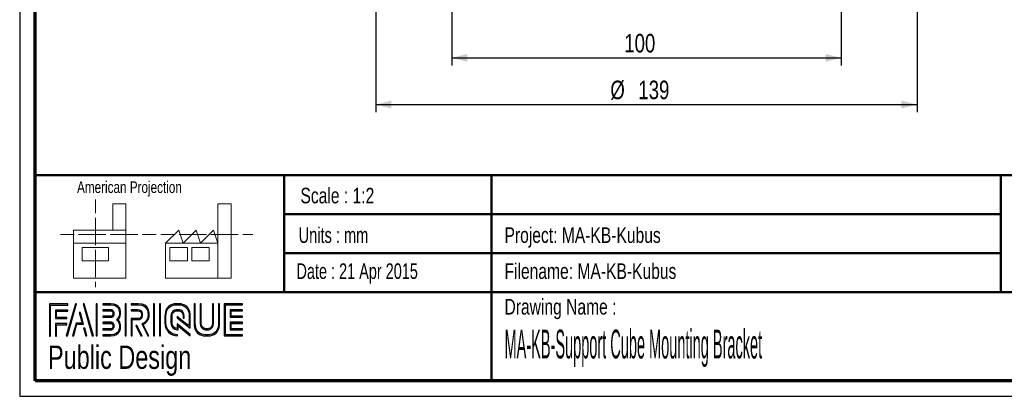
# Paper-space layout 'MA-KB-Support Cube Mounting Bracket' of a CAD drawing. Header units: millimetres. Extents: x 7 to 203, y 7 to 289.
# Tile 1 of 4: x 7 to 133, y 7 to 56. Entities that reach past the tile are written whole.
import ezdxf

# ---------------------------------------------------------------- set-up
doc = ezdxf.new("R2010")
doc.units = ezdxf.units.MM
for name, color, linetype in [('FORMAT', 7, 'Continuous'), ('LAYER1', 7, 'Continuous'), ('LAYER2', 7, 'Continuous'), ('LOGO', 7, 'Continuous')]:
    doc.layers.add(name, color=color, linetype=linetype)
doc.styles.add('SLDTEXTSTYLE0', font='TXT', dxfattribs={"width": 0.7})
doc.styles.add('SLDTEXTSTYLE1', font='TXT', dxfattribs={"width": 0.75})
doc.styles.add('SLDTEXTSTYLE3', font='TXT', dxfattribs={"width": 0.694444})
doc.styles.add('SLDTEXTSTYLE4', font='TXT', dxfattribs={"width": 0.37675})
doc.dimstyles.new('SLDDIMSTYLE24', dxfattribs={"dimtxt": 2.38125, "dimasz": 2, "dimexe": 0, "dimexo": 0.0625, "dimgap": 0.595313, "dimtad": 1, "dimlfac": 2, "dimrnd": 1e-09, "dimzin": 12, "dimdsep": 46, "dimtxsty": 'SLDTEXTSTYLE1', "dimsah": 1, "dimcen": 0.09, "dimadec": 0, "dimazin": 3, "dimtfac": 1, "dimtofl": 0, "dimtmove": 0, "dimatfit": 3, "dimfxl": 1, "dimfrac": 2, "dimtolj": 1, "dimtzin": 12, "dimarcsym": 0})

# ---------------------------------------------------------------- blocks, each defined once
blk = doc.blocks.new('_D_102')
at = {"layer": 'LOGO'}
for p, q in [((62.35, 99.37), (62.35, 49.87)), ((112.35, 99.37), (112.35, 49.87)), ((62.35, 50.87), (112.35, 50.87))]:
    blk.add_line(p, q, dxfattribs=at)
for points in [[(62.35, 50.87), (64.35, 50.37), (64.35, 51.37)], [(112.35, 50.87), (110.35, 51.37), (110.35, 50.37)]]:
    blk.add_solid(points, dxfattribs=at)
at = {"layer": 'LOGO', "insert": (84.5, 53.94), "char_height": 2.381, "attachment_point": 1, "style": 'SLDTEXTSTYLE1'}
blk.add_mtext('100', dxfattribs=at)
blk = doc.blocks.new('_D_105')
at = {"layer": 'LOGO'}
for p, q in [((52.6, 108.12), (52.6, 43.87)), ((122.1, 108.12), (122.1, 43.87)), ((52.6, 44.87), (122.1, 44.87))]:
    blk.add_line(p, q, dxfattribs=at)
for points in [[(52.6, 44.87), (54.6, 44.37), (54.6, 45.37)], [(122.1, 44.87), (120.1, 45.37), (120.1, 44.37)]]:
    blk.add_solid(points, dxfattribs=at)
at = {"layer": 'LOGO', "char_height": 2.381, "attachment_point": 1, "style": 'SLDTEXTSTYLE1'}
for s, insert in [('%%c', (82.71, 47.94)), ('139', (86.31, 47.94))]:
    blk.add_mtext(s, dxfattribs=dict(at, insert=insert))

psp = doc.layouts.new('MA-KB-Support Cube Mounting Bracket')

# ---------------------------------------------------------------- hatches: boundary and pattern name
at = {"layer": 'LOGO'}
for points in [[(10.6886, 15.1336), (10.8267, 15.1336), (10.8267, 19.1191), (13.0247, 19.1191), (13.0247, 19.2569), (10.6886, 19.2569)], [(14.1546, 19.2796), (14.0117, 19.2796), (12.8319, 15.1564), (12.9745, 15.1564)], [(16.3163, 15.1564), (15.1362, 19.2796), (14.9892, 19.2796), (16.1715, 15.1564)], [(16.8175, 15.1564), (16.8175, 19.2796), (16.6792, 19.2796), (16.6792, 15.1564)], [(20.5209, 15.1564), (20.5209, 19.2796), (20.3827, 19.2796), (20.3827, 15.1564)], [(24.1686, 15.1564), (24.1686, 19.2796), (24.0306, 19.2796), (24.0306, 15.1564)], [(24.9531, 15.1564), (24.9531, 19.2796), (24.8152, 19.2796), (24.8152, 15.1564)], [(11.5878, 17.5069), (11.5878, 18.3377), (13.0247, 18.3377), (13.0247, 18.476), (11.4498, 18.476), (11.4498, 17.3687), (12.8886, 17.3687), (12.8886, 17.5069)], [(13.7898, 15.1564), (14.2016, 16.6676), (15.0361, 16.6676), (14.641, 18.1631), (14.4934, 18.1631), (14.8571, 16.8059), (14.0959, 16.8059), (13.6496, 15.1564)], [(34.0308, 17.6781), (34.0308, 18.3605), (35.4618, 18.3605), (35.4618, 18.4987), (33.8922, 18.4987), (33.8922, 17.5397), (35.4618, 17.5397), (35.4618, 17.6781)], [(11.5878, 15.1336), (11.5878, 16.5876), (12.8886, 16.5876), (12.8886, 16.7253), (11.4498, 16.7253), (11.4498, 15.1336)], [(22.5695, 15.1564), (21.911, 16.4985), (21.7571, 16.4985), (22.4158, 15.1564)], [(35.4618, 15.9383), (35.4618, 16.0768), (34.0308, 16.0768), (34.0308, 16.7591), (35.4618, 16.7591), (35.4618, 16.8972), (33.8922, 16.8972), (33.8922, 15.9383)], [(15.4879, 15.1564), (15.2148, 16.1436), (15.0671, 16.1436), (15.3478, 15.1564)]]:
    psp.add_hatch(color=7, dxfattribs=at).paths.add_polyline_path(points, flags=0)
h = psp.add_hatch(color=7, dxfattribs=at)
edge = h.paths.add_edge_path(flags=0)
edge.add_line((17.5302, 15.1564), (18.5372, 15.1564))
edge.add_spline(control_points=[(18.5372, 15.1564), (19.2314, 15.1564), (19.7957, 15.7225), (19.7957, 16.418), (19.7957, 16.7112), (19.6812, 16.9926), (19.4787, 17.2215), (19.6812, 17.4499), (19.7957, 17.7315), (19.7957, 18.0248), (19.7957, 18.7196), (19.2314, 19.2849), (18.5372, 19.2849)], knot_values=[0, 0, 0, 0, 1, 2, 3, 4, 5, 6, 7, 8, 9, 10, 10, 10, 10], weights=[1, 1, 1, 1, 1, 1, 1, 1, 1, 1, 1, 1, 1], degree=3, periodic=0)
edge.add_line((18.5372, 19.2849), (17.5302, 19.2849))
edge.add_line((17.5302, 19.2849), (17.5302, 19.1468))
edge.add_line((17.5302, 19.1468), (18.5372, 19.1468))
edge.add_spline(control_points=[(18.5372, 19.1468), (19.1551, 19.1468), (19.6577, 18.6435), (19.6577, 18.0248), (19.6577, 17.7476), (19.5451, 17.4793), (19.341, 17.2693)], knot_values=[0, 0, 0, 0, 1, 2, 3, 4, 4, 4, 4], weights=[1, 1, 1, 1, 1, 1, 1], degree=3, periodic=0)
edge.add_line((19.341, 17.2693), (19.2941, 17.2215))
edge.add_line((19.2941, 17.2215), (19.341, 17.173))
edge.add_spline(control_points=[(19.341, 17.173), (19.5451, 16.9632), (19.6577, 16.6949), (19.6577, 16.418), (19.6577, 15.7985), (19.1551, 15.2946), (18.5372, 15.2946)], knot_values=[0, 0, 0, 0, 1, 2, 3, 4, 4, 4, 4], weights=[1, 1, 1, 1, 1, 1, 1], degree=3, periodic=0)
edge.add_line((18.5372, 15.2946), (17.5302, 15.2946))
edge.add_line((17.5302, 15.2946), (17.5302, 15.1564))
h = psp.add_hatch(color=7, dxfattribs=at)
edge = h.paths.add_edge_path(flags=0)
edge.add_line((23.2908, 15.1564), (23.4443, 15.1564))
edge.add_line((23.4443, 15.1564), (22.7198, 16.6317))
edge.add_spline(control_points=[(22.7198, 16.6317), (23.1755, 16.875), (23.4711, 17.3491), (23.4711, 17.8696), (23.4711, 18.647), (22.8397, 19.2796), (22.0637, 19.2796)], knot_values=[0, 0, 0, 0, 1, 2, 3, 4, 4, 4, 4], weights=[1, 1, 1, 1, 1, 1, 1], degree=3, periodic=0)
edge.add_line((22.0637, 19.2796), (21.1671, 19.2796))
edge.add_line((21.1671, 19.2796), (21.1671, 19.1419))
edge.add_line((21.1671, 19.1419), (22.0637, 19.1419))
edge.add_spline(control_points=[(22.0637, 19.1419), (22.7637, 19.1419), (23.3332, 18.571), (23.3332, 17.8696), (23.3332, 17.3783), (23.0463, 16.9261), (22.6016, 16.7176)], knot_values=[0, 0, 0, 0, 1, 2, 3, 4, 4, 4, 4], weights=[1, 1, 1, 1, 1, 1, 1], degree=3, periodic=0)
edge.add_line((22.6016, 16.7176), (22.538, 16.6879))
edge.add_line((22.538, 16.6879), (23.2908, 15.1564))
h = psp.add_hatch(color=7, dxfattribs=at)
edge = h.paths.add_edge_path(flags=0)
edge.add_line((28.7594, 16.1427), (28.7599, 17.6477))
edge.add_spline(control_points=[(28.7599, 17.6477), (28.7599, 18.5477), (28.0291, 19.2796), (27.131, 19.2796), (26.2321, 19.2796), (25.501, 18.5477), (25.501, 17.6477)], knot_values=[0, 0, 0, 0, 1, 2, 3, 4, 4, 4, 4], weights=[1, 1, 1, 1, 1, 1, 1], degree=3, periodic=0)
edge.add_line((25.501, 17.6477), (25.501, 16.7885))
edge.add_spline(control_points=[(25.501, 16.7885), (25.501, 15.8888), (26.2316, 15.1564), (27.13, 15.1564)], knot_values=[1, 1, 1, 1, 2, 2, 2, 2], weights=[1, 1, 1, 1], degree=3, periodic=0)
edge.add_line((27.13, 15.1564), (27.13, 15.2946))
edge.add_spline(control_points=[(27.13, 15.2946), (26.3078, 15.2946), (25.6393, 15.9651), (25.6393, 16.7885)], knot_values=[3, 3, 3, 3, 4, 4, 4, 4], weights=[1, 1, 1, 1], degree=3, periodic=0)
edge.add_line((25.6393, 16.7885), (25.6393, 17.6477))
edge.add_spline(control_points=[(25.6393, 17.6477), (25.6393, 18.4716), (26.3084, 19.1419), (27.131, 19.1419), (27.9529, 19.1419), (28.6216, 18.4716), (28.6216, 17.6477)], knot_values=[0, 0, 0, 0, 1, 2, 3, 4, 4, 4, 4], weights=[1, 1, 1, 1, 1, 1, 1], degree=3, periodic=0)
edge.add_spline(control_points=[(28.6216, 17.6477), (28.6216, 16.6487), (28.6216, 16.4224), (28.4274, 16.5706), (27.0597, 17.6351)], knot_values=[0, 0, 0, 0, 1, 2, 2, 2, 2], weights=[1, 1, 1, 1, 1], degree=3, periodic=0)
edge.add_line((27.0597, 17.6351), (27.0597, 17.469))
edge.add_line((27.0597, 17.469), (28.7594, 16.1427))
h = psp.add_hatch(color=7, dxfattribs=at)
edge = h.paths.add_edge_path(flags=0)
edge.add_line((29.2593, 19.2796), (29.2593, 16.7885))
edge.add_spline(control_points=[(29.2593, 16.7885), (29.2593, 15.8888), (29.99, 15.1564), (30.8881, 15.1564), (31.7871, 15.1564), (32.5179, 15.8888), (32.5179, 16.7885)], knot_values=[0, 0, 0, 0, 1, 2, 3, 4, 4, 4, 4], weights=[1, 1, 1, 1, 1, 1, 1], degree=3, periodic=0)
edge.add_line((32.5179, 16.7885), (32.5179, 19.2796))
edge.add_line((32.5179, 19.2796), (32.3799, 19.2796))
edge.add_line((32.3799, 19.2796), (32.3799, 16.7885))
edge.add_spline(control_points=[(32.3799, 16.7885), (32.3799, 15.9651), (31.7106, 15.2946), (30.8881, 15.2946), (30.066, 15.2946), (29.3971, 15.9651), (29.3971, 16.7885)], knot_values=[0, 0, 0, 0, 1, 2, 3, 4, 4, 4, 4], weights=[1, 1, 1, 1, 1, 1, 1], degree=3, periodic=0)
edge.add_line((29.3971, 16.7885), (29.3971, 19.2796))
edge.add_line((29.3971, 19.2796), (29.2593, 19.2796))
h = psp.add_hatch(color=7, dxfattribs=at)
edge = h.paths.add_edge_path(flags=0)
edge.add_line((30.0392, 19.2796), (30.0392, 16.7905))
edge.add_spline(control_points=[(30.0392, 16.7905), (30.0392, 16.3211), (30.4199, 15.9388), (30.8881, 15.9388), (31.3565, 15.9388), (31.7375, 16.3211), (31.7375, 16.7905)], knot_values=[0, 0, 0, 0, 1, 2, 3, 4, 4, 4, 4], weights=[1, 1, 1, 1, 1, 1, 1], degree=3, periodic=0)
edge.add_line((31.7375, 16.7905), (31.7375, 19.2796))
edge.add_line((31.7375, 19.2796), (31.5996, 19.2796))
edge.add_line((31.5996, 19.2796), (31.5996, 16.7905))
edge.add_spline(control_points=[(31.5996, 16.7905), (31.5996, 16.397), (31.28, 16.0769), (30.8881, 16.0769), (30.4958, 16.0769), (30.1769, 16.397), (30.1769, 16.7905)], knot_values=[0, 0, 0, 0, 1, 2, 3, 4, 4, 4, 4], weights=[1, 1, 1, 1, 1, 1, 1], degree=3, periodic=0)
edge.add_line((30.1769, 16.7905), (30.1769, 19.2796))
edge.add_line((30.1769, 19.2796), (30.0392, 19.2796))
h = psp.add_hatch(color=7, dxfattribs=at)
edge = h.paths.add_edge_path(flags=0)
edge.add_line((35.4618, 15.1558), (35.4618, 15.2939))
edge.add_spline(control_points=[(35.4618, 15.2939), (33.3989, 15.2939), (33.2693, 15.2939), (33.2693, 15.4248), (33.2693, 19.011), (33.2693, 19.1419)], knot_values=[0, 0, 0, 0, 1, 2, 3, 3, 3, 3], weights=[1, 1, 1, 1, 1, 1], degree=3, periodic=0)
edge.add_line((33.2693, 19.1419), (35.4618, 19.1419))
edge.add_line((35.4618, 19.1419), (35.4618, 19.2796))
edge.add_line((35.4618, 19.2796), (33.1309, 19.2796))
edge.add_line((33.1309, 19.2796), (33.1309, 15.1558))
edge.add_line((33.1309, 15.1558), (35.4618, 15.1558))
h = psp.add_hatch(color=7, dxfattribs=at)
edge = h.paths.add_edge_path(flags=0)
edge.add_line((17.5302, 17.5393), (18.5352, 17.5393))
edge.add_spline(control_points=[(18.5352, 17.5393), (18.7876, 17.5707), (18.9712, 17.7791), (18.9712, 18.0243), (18.9712, 18.2941), (18.7571, 18.5061), (18.4834, 18.5061)], knot_values=[0, 0, 0, 0, 1, 2, 3, 4, 4, 4, 4], weights=[1, 1, 1, 1, 1, 1, 1], degree=3, periodic=0)
edge.add_line((18.4834, 18.5061), (17.5302, 18.5061))
edge.add_line((17.5302, 18.5061), (17.5302, 18.3678))
edge.add_line((17.5302, 18.3678), (18.4834, 18.3678))
edge.add_spline(control_points=[(18.4834, 18.3678), (18.6795, 18.3678), (18.8332, 18.217), (18.8332, 18.0243), (18.8332, 17.8486), (18.7014, 17.6991), (18.5261, 17.6767)], knot_values=[0, 0, 0, 0, 1, 2, 3, 4, 4, 4, 4], weights=[1, 1, 1, 1, 1, 1, 1], degree=3, periodic=0)
edge.add_line((18.5261, 17.6767), (17.5302, 17.6772))
edge.add_line((17.5302, 17.6772), (17.5302, 17.5393))
h = psp.add_hatch(color=7, dxfattribs=at)
edge = h.paths.add_edge_path(flags=0)
edge.add_line((21.1671, 18.3605), (22.0096, 18.3605))
edge.add_spline(control_points=[(22.0096, 18.3605), (22.277, 18.3605), (22.4943, 18.1405), (22.4943, 17.8696), (22.4943, 17.599), (22.277, 17.3787), (22.0096, 17.3787)], knot_values=[0, 0, 0, 0, 1, 2, 3, 4, 4, 4, 4], weights=[1, 1, 1, 1, 1, 1, 1], degree=3, periodic=0)
edge.add_line((22.0096, 17.3787), (21.1671, 17.3787))
edge.add_line((21.1671, 17.3787), (21.1671, 15.1564))
edge.add_line((21.1671, 15.1564), (21.3051, 15.1564))
edge.add_line((21.3051, 15.1564), (21.3051, 17.2409))
edge.add_line((21.3051, 17.2409), (22.0096, 17.2409))
edge.add_spline(control_points=[(22.0096, 17.2409), (22.3531, 17.2409), (22.6324, 17.5227), (22.6324, 17.8696), (22.6324, 18.2163), (22.3531, 18.4987), (22.0096, 18.4987)], knot_values=[0, 0, 0, 0, 1, 2, 3, 4, 4, 4, 4], weights=[1, 1, 1, 1, 1, 1, 1], degree=3, periodic=0)
edge.add_line((22.0096, 18.4987), (21.1671, 18.4987))
edge.add_line((21.1671, 18.4987), (21.1671, 18.3605))
h = psp.add_hatch(color=7, dxfattribs=at)
edge = h.paths.add_edge_path(flags=0)
edge.add_line((28.7594, 15.1564), (28.7594, 15.3484))
edge.add_line((28.7594, 15.3484), (27.0597, 16.7155))
edge.add_line((27.0597, 16.7155), (27.0597, 16.0904))
edge.add_spline(control_points=[(27.0597, 16.0904), (26.702, 16.1268), (26.4186, 16.421), (26.4186, 16.7905)], knot_values=[0, 0, 0, 0, 1, 1, 1, 1], weights=[1, 1, 1, 1], degree=3, periodic=0)
edge.add_line((26.4186, 16.7905), (26.4194, 17.6463))
edge.add_spline(control_points=[(26.4194, 17.6463), (26.4194, 18.0393), (26.7388, 18.3596), (27.131, 18.3596), (27.5229, 18.3596), (27.8423, 18.0393), (27.8423, 17.6463)], knot_values=[0, 0, 0, 0, 1, 2, 3, 4, 4, 4, 4], weights=[1, 1, 1, 1, 1, 1, 1], degree=3, periodic=0)
edge.add_line((27.8423, 17.6463), (27.8415, 17.4088))
edge.add_line((27.8415, 17.4088), (27.9795, 17.4082))
edge.add_line((27.9795, 17.4082), (27.9801, 17.6459))
edge.add_spline(control_points=[(27.9801, 17.6459), (27.9801, 18.1155), (27.5991, 18.4973), (27.131, 18.4973), (26.6626, 18.4973), (26.2814, 18.1155), (26.2814, 17.6463)], knot_values=[0, 0, 0, 0, 1, 2, 3, 4, 4, 4, 4], weights=[1, 1, 1, 1, 1, 1, 1], degree=3, periodic=0)
edge.add_line((26.2814, 17.6463), (26.2804, 16.7905))
edge.add_spline(control_points=[(26.2804, 16.7905), (26.2804, 16.3207), (26.6608, 15.9381), (27.1282, 15.9381)], knot_values=[0, 0, 0, 0, 1, 1, 1, 1], weights=[1, 1, 1, 1], degree=3, periodic=0)
edge.add_line((27.1282, 15.9381), (27.1973, 15.9381))
edge.add_line((27.1973, 15.9381), (27.1973, 16.4361))
edge.add_line((27.1973, 16.4361), (28.7594, 15.1564))
h = psp.add_hatch(color=7, dxfattribs=at)
edge = h.paths.add_edge_path(flags=0)
edge.add_line((17.5302, 15.9289), (18.4834, 15.9289))
edge.add_spline(control_points=[(18.4834, 15.9289), (18.7525, 15.9289), (18.9712, 16.1482), (18.9712, 16.418), (18.9712, 16.6881), (18.7571, 16.8997), (18.4834, 16.8997), (18.4832, 16.8997), (17.53, 16.8977)], knot_values=[0, 0, 0, 0, 1, 2, 3, 4, 5, 6, 6, 6, 6], weights=[1, 1, 1, 1, 1, 1, 1, 1, 1], degree=3, periodic=0)
edge.add_line((17.53, 16.8977), (17.5302, 16.7596))
edge.add_line((17.5302, 16.7596), (18.4834, 16.7616))
edge.add_spline(control_points=[(18.4834, 16.7616), (18.6795, 16.7616), (18.8332, 16.6105), (18.8332, 16.418), (18.8332, 16.2243), (18.6763, 16.0666), (18.4834, 16.0666)], knot_values=[0, 0, 0, 0, 1, 2, 3, 4, 4, 4, 4], weights=[1, 1, 1, 1, 1, 1, 1], degree=3, periodic=0)
edge.add_line((18.4834, 16.0666), (17.5302, 16.0666))
edge.add_line((17.5302, 16.0666), (17.5302, 15.9289))

# ---------------------------------------------------------------- linework, layer by layer
at = {"color": 7, "linetype": 'Continuous', "lineweight": 18}
for p, q in [((16.5773, 32.6788), (16.5773, 30.9217)), ((20.4987, 32.1146), (18.8168, 32.1146)), ((18.8168, 32.1146), (18.8168, 28.7379)), ((20.4987, 27.0496), (20.4987, 32.1146)), ((32.3195, 27.0539), (32.3195, 32.119)), ((32.3195, 32.119), (34.0014, 32.119)), ((34.0014, 32.119), (34.0014, 22.5532)), ((16.5773, 30.3345), (16.5773, 28.5727)), ((12.0892, 28.1782), (13.8397, 28.1782)), ((13.7711, 28.7379), (13.7711, 27.0496)), ((13.7711, 28.7379), (20.4987, 28.7379)), ((14.4247, 28.1782), (16.1797, 28.1782)), ((16.1797, 28.1782), (17.9347, 28.1782)), ((16.5773, 28.5727), (16.5773, 26.811)), ((18.5197, 28.1782), (20.2747, 28.1782)), ((20.2747, 28.1782), (22.0297, 28.1782)), ((22.6147, 28.1782), (24.3696, 28.1782)), ((24.9795, 28.1826), (26.7345, 28.1826)), ((25.5919, 27.0539), (27.2738, 28.7423)), ((27.2738, 28.7423), (27.8361, 27.0539)), ((27.3195, 28.1826), (29.0745, 28.1826)), ((27.8361, 27.0539), (29.518, 28.7423)), ((29.0745, 28.1826), (30.8294, 28.1826)), ((29.518, 28.7423), (30.08, 27.0539)), ((30.08, 27.0539), (31.7619, 28.7423)), ((31.4144, 28.1826), (33.1697, 28.1826)), ((31.7619, 28.7423), (32.3195, 27.0539)), ((33.1697, 28.1826), (34.9247, 28.1826)), ((35.5097, 28.1826), (36.8076, 28.1826)), ((13.7711, 27.0496), (20.4987, 27.0496)), ((13.7711, 27.0496), (13.7711, 22.5488)), ((20.4987, 27.0496), (20.4987, 22.5488)), ((32.3195, 27.0539), (25.5919, 27.0539)), ((25.5919, 27.0539), (25.5919, 22.5532)), ((32.3195, 27.0539), (32.3195, 22.5532)), ((14.8954, 26.49), (18.2592, 26.49)), ((14.8954, 24.8015), (14.8954, 26.49)), ((16.5773, 26.2238), (16.5773, 24.4622)), ((18.2592, 26.49), (18.2592, 24.8015)), ((26.1542, 26.4944), (28.3981, 26.4944)), ((26.1542, 24.8059), (26.1542, 26.4944)), ((28.3981, 26.4944), (28.3981, 24.8059)), ((28.9557, 26.4944), (31.1999, 26.4944)), ((28.9557, 24.8059), (28.9557, 26.4944)), ((31.1999, 26.4944), (31.1999, 24.8059)), ((18.2592, 24.8015), (14.8954, 24.8015)), ((16.5773, 24.4622), (16.5773, 22.7003)), ((28.3981, 24.8059), (26.1542, 24.8059)), ((31.1999, 24.8059), (28.9557, 24.8059)), ((13.7711, 22.5488), (20.4987, 22.5488)), ((16.5773, 22.1131), (16.5773, 21.4248)), ((25.5919, 22.5532), (32.3195, 22.5532)), ((32.3195, 22.5532), (34.0014, 22.5532))]:
    psp.add_line(p, q, dxfattribs=at)
at = {"layer": 'LAYER1', "lineweight": 50}
for p, q in [((8.8519, 35.7839), (201.3519, 35.7839)), ((40.8138, 35.7839), (40.8138, 20.7839)), ((67.4321, 35.7839), (67.4321, 9.39)), ((132.8499, 35.7839), (132.8499, 20.7839)), ((40.8138, 30.7839), (132.8499, 30.7839)), ((40.8138, 25.7839), (132.8499, 25.7839)), ((8.8519, 20.7839), (201.3519, 20.7839))]:
    psp.add_line(p, q, dxfattribs=at)
at = {"layer": 'LAYER2', "lineweight": 70}
for p, q in [((8.8519, 9.39), (8.8519, 287.7022)), ((201.3519, 9.39), (8.8519, 9.39))]:
    psp.add_line(p, q, dxfattribs=at)
at = {"layer": 'LOGO'}
for p, q in [((6.8519, 289.0178), (6.8519, 7.39)), ((6.8519, 7.39), (203.353, 7.39))]:
    psp.add_line(p, q, dxfattribs=at)
at = {"layer": 'LOGO', "color": 7, "linetype": 'Continuous', "lineweight": 25}
for p, q in [((13.0247, 19.2569), (10.6886, 19.2569)), ((14.0117, 19.2796), (12.8319, 15.1564)), ((12.9745, 15.1564), (14.1546, 19.2796))]:
    psp.add_line(p, q, dxfattribs=at)
at = {"layer": 'LOGO', "color": 7, "lineweight": 25}
for p, q in [((10.6886, 19.2569), (10.6886, 15.1336)), ((10.8267, 19.1191), (13.0247, 19.1191)), ((10.8267, 15.1336), (10.8267, 19.1191)), ((13.0247, 19.1191), (13.0247, 19.2569)), ((14.1546, 19.2796), (14.0117, 19.2796)), ((14.9892, 19.2796), (16.1715, 15.1564)), ((15.1362, 19.2796), (14.9892, 19.2796)), ((16.3163, 15.1564), (15.1362, 19.2796)), ((16.6792, 19.2796), (16.6792, 15.1564)), ((16.8175, 19.2796), (16.6792, 19.2796)), ((16.8175, 15.1564), (16.8175, 19.2796)), ((17.5302, 19.2849), (17.5302, 19.1468)), ((18.5372, 19.2849), (17.5302, 19.2849)), ((17.5302, 19.1468), (18.5372, 19.1468)), ((20.3827, 19.2796), (20.3827, 15.1564)), ((20.5209, 19.2796), (20.3827, 19.2796)), ((20.5209, 15.1564), (20.5209, 19.2796)), ((22.0637, 19.2796), (21.1671, 19.2796)), ((21.1671, 19.2796), (21.1671, 19.1419)), ((21.1671, 19.1419), (22.0637, 19.1419)), ((24.0306, 19.2796), (24.0306, 15.1564)), ((24.1686, 19.2796), (24.0306, 19.2796)), ((24.1686, 15.1564), (24.1686, 19.2796)), ((24.8152, 19.2796), (24.8152, 15.1564)), ((24.9531, 19.2796), (24.8152, 19.2796)), ((24.9531, 15.1564), (24.9531, 19.2796)), ((29.3971, 19.2796), (29.2593, 19.2796)), ((29.2593, 19.2796), (29.2593, 16.7885)), ((29.3971, 19.2796), (29.2593, 19.2796)), ((29.2593, 19.2796), (29.2593, 16.7885)), ((29.3971, 16.7885), (29.3971, 19.2796)), ((29.3971, 16.7885), (29.3971, 19.2796)), ((30.1769, 19.2796), (30.0392, 19.2796)), ((30.0392, 19.2796), (30.0392, 16.7905)), ((30.1769, 19.2796), (30.0392, 19.2796)), ((30.0392, 19.2796), (30.0392, 16.7905)), ((30.1769, 16.7905), (30.1769, 19.2796)), ((30.1769, 16.7905), (30.1769, 19.2796)), ((31.5996, 19.2796), (31.5996, 16.7905)), ((31.7375, 19.2796), (31.5996, 19.2796)), ((31.5996, 19.2796), (31.5996, 16.7905)), ((31.7375, 19.2796), (31.5996, 19.2796)), ((31.7375, 16.7905), (31.7375, 19.2796)), ((31.7375, 16.7905), (31.7375, 19.2796)), ((32.3799, 19.2796), (32.3799, 16.7885)), ((32.5179, 19.2796), (32.3799, 19.2796)), ((32.3799, 19.2796), (32.3799, 16.7885)), ((32.5179, 19.2796), (32.3799, 19.2796)), ((32.5179, 16.7885), (32.5179, 19.2796)), ((32.5179, 16.7885), (32.5179, 19.2796)), ((35.4618, 19.2796), (33.1309, 19.2796)), ((33.1309, 19.2796), (33.1309, 15.1558)), ((35.4618, 19.2796), (33.1309, 19.2796)), ((33.1309, 19.2796), (33.1309, 15.1558)), ((33.2693, 19.1419), (35.4618, 19.1419)), ((33.2693, 19.1419), (35.4618, 19.1419)), ((35.4618, 19.1419), (35.4618, 19.2796)), ((35.4618, 19.1419), (35.4618, 19.2796)), ((13.0247, 18.476), (11.4498, 18.476)), ((11.4498, 18.476), (11.4498, 17.3687)), ((11.5878, 17.5069), (11.5878, 18.3377)), ((11.5878, 18.3377), (13.0247, 18.3377)), ((13.0247, 18.3377), (13.0247, 18.476)), ((14.641, 18.1631), (14.4934, 18.1631)), ((14.4934, 18.1631), (14.8571, 16.8059)), ((15.0361, 16.6676), (14.641, 18.1631)), ((17.5302, 18.5061), (17.5302, 18.3678)), ((18.4834, 18.5061), (17.5302, 18.5061)), ((17.5302, 18.3678), (18.4834, 18.3678)), ((22.0096, 18.4987), (21.1671, 18.4987)), ((21.1671, 18.4987), (21.1671, 18.3605)), ((22.0096, 18.4987), (21.1671, 18.4987)), ((21.1671, 18.4987), (21.1671, 18.3605)), ((21.1671, 18.3605), (22.0096, 18.3605)), ((21.1671, 18.3605), (22.0096, 18.3605)), ((35.4618, 18.4987), (33.8922, 18.4987)), ((33.8922, 18.4987), (33.8922, 17.5397)), ((35.4618, 18.4987), (33.8922, 18.4987)), ((33.8922, 18.4987), (33.8922, 17.5397)), ((34.0308, 17.6781), (34.0308, 18.3605)), ((34.0308, 18.3605), (35.4618, 18.3605)), ((34.0308, 17.6781), (34.0308, 18.3605)), ((34.0308, 18.3605), (35.4618, 18.3605)), ((35.4618, 18.3605), (35.4618, 18.4987)), ((35.4618, 18.3605), (35.4618, 18.4987)), ((11.4498, 17.3687), (12.8886, 17.3687)), ((12.8886, 16.7253), (11.4498, 16.7253)), ((11.4498, 16.7253), (11.4498, 15.1336)), ((12.8886, 17.5069), (11.5878, 17.5069)), ((11.5878, 15.1336), (11.5878, 16.5876)), ((11.5878, 16.5876), (12.8886, 16.5876)), ((12.8886, 17.3687), (12.8886, 17.5069)), ((12.8886, 16.5876), (12.8886, 16.7253)), ((14.0959, 16.8059), (13.6496, 15.1564)), ((13.7898, 15.1564), (14.2016, 16.6676)), ((14.8571, 16.8059), (14.0959, 16.8059)), ((17.53, 16.8977), (17.5302, 16.7596)), ((18.5261, 17.6767), (17.5302, 17.6772)), ((17.5302, 17.6772), (17.5302, 17.5393)), ((17.5302, 17.5393), (18.5352, 17.5393)), ((17.5302, 16.7596), (18.4834, 16.7616)), ((19.341, 17.2693), (19.2941, 17.2215)), ((19.2941, 17.2215), (19.341, 17.173)), ((22.0096, 17.3787), (21.1671, 17.3787)), ((21.1671, 17.3787), (21.1671, 15.1564)), ((22.0096, 17.3787), (21.1671, 17.3787)), ((21.1671, 17.3787), (21.1671, 15.1564)), ((21.3051, 15.1564), (21.3051, 17.2409)), ((21.3051, 17.2409), (22.0096, 17.2409)), ((21.3051, 15.1564), (21.3051, 17.2409)), ((21.3051, 17.2409), (22.0096, 17.2409)), ((21.7571, 16.4985), (22.4158, 15.1564)), ((21.911, 16.4985), (21.7571, 16.4985)), ((21.7571, 16.4985), (22.4158, 15.1564)), ((21.911, 16.4985), (21.7571, 16.4985)), ((22.5695, 15.1564), (21.911, 16.4985)), ((22.5695, 15.1564), (21.911, 16.4985)), ((22.6016, 16.7176), (22.538, 16.6879)), ((22.538, 16.6879), (23.2908, 15.1564)), ((23.4443, 15.1564), (22.7198, 16.6317)), ((25.501, 17.6477), (25.501, 16.7885)), ((25.501, 17.6477), (25.501, 16.7885)), ((25.6393, 16.7885), (25.6393, 17.6477)), ((25.6393, 16.7885), (25.6393, 17.6477)), ((26.2814, 17.6463), (26.2804, 16.7905)), ((26.4186, 16.7905), (26.4194, 17.6463)), ((27.0597, 17.6351), (27.0597, 17.469)), ((27.0597, 17.6351), (27.0597, 17.469)), ((27.0597, 17.469), (28.7594, 16.1427)), ((27.0597, 17.469), (28.7594, 16.1427)), ((28.7594, 15.3484), (27.0597, 16.7155)), ((27.0597, 16.7155), (27.0597, 16.0904)), ((27.8423, 17.6463), (27.8415, 17.4088)), ((27.8415, 17.4088), (27.9795, 17.4082)), ((27.9795, 17.4082), (27.9801, 17.6459)), ((28.7594, 16.1427), (28.7599, 17.6477)), ((28.7594, 16.1427), (28.7599, 17.6477)), ((33.8922, 17.5397), (35.4618, 17.5397)), ((33.8922, 17.5397), (35.4618, 17.5397)), ((35.4618, 16.8972), (33.8922, 16.8972)), ((33.8922, 16.8972), (33.8922, 15.9383)), ((35.4618, 16.8972), (33.8922, 16.8972)), ((33.8922, 16.8972), (33.8922, 15.9383)), ((35.4618, 17.6781), (34.0308, 17.6781)), ((35.4618, 17.6781), (34.0308, 17.6781)), ((34.0308, 16.0768), (34.0308, 16.7591)), ((34.0308, 16.7591), (35.4618, 16.7591)), ((34.0308, 16.0768), (34.0308, 16.7591)), ((34.0308, 16.7591), (35.4618, 16.7591)), ((35.4618, 17.5397), (35.4618, 17.6781)), ((35.4618, 17.5397), (35.4618, 17.6781)), ((35.4618, 16.7591), (35.4618, 16.8972)), ((35.4618, 16.7591), (35.4618, 16.8972)), ((15.0671, 16.1436), (15.3478, 15.1564)), ((15.2148, 16.1436), (15.0671, 16.1436)), ((15.4879, 15.1564), (15.2148, 16.1436)), ((18.4834, 16.0666), (17.5302, 16.0666)), ((17.5302, 16.0666), (17.5302, 15.9289)), ((17.5302, 15.9289), (18.4834, 15.9289)), ((18.5372, 15.2946), (17.5302, 15.2946)), ((17.5302, 15.2946), (17.5302, 15.1564)), ((27.1282, 15.9381), (27.1973, 15.9381)), ((27.13, 15.1564), (27.13, 15.2946)), ((27.13, 15.1564), (27.13, 15.2946)), ((27.1973, 15.9381), (27.1973, 16.4361)), ((27.1973, 16.4361), (28.7594, 15.1564)), ((28.7594, 15.1564), (28.7594, 15.3484)), ((33.8922, 15.9383), (35.4618, 15.9383)), ((33.8922, 15.9383), (35.4618, 15.9383)), ((35.4618, 16.0768), (34.0308, 16.0768)), ((35.4618, 16.0768), (34.0308, 16.0768)), ((35.4618, 15.9383), (35.4618, 16.0768)), ((35.4618, 15.9383), (35.4618, 16.0768)), ((35.4618, 15.1558), (35.4618, 15.2939)), ((35.4618, 15.1558), (35.4618, 15.2939)), ((10.6886, 15.1336), (10.8267, 15.1336)), ((11.4498, 15.1336), (11.5878, 15.1336)), ((12.8319, 15.1564), (12.9745, 15.1564)), ((13.6496, 15.1564), (13.7898, 15.1564)), ((15.3478, 15.1564), (15.4879, 15.1564)), ((16.1715, 15.1564), (16.3163, 15.1564)), ((16.6792, 15.1564), (16.8175, 15.1564)), ((17.5302, 15.1564), (18.5372, 15.1564)), ((20.3827, 15.1564), (20.5209, 15.1564)), ((21.1671, 15.1564), (21.3051, 15.1564)), ((21.1671, 15.1564), (21.3051, 15.1564)), ((22.4158, 15.1564), (22.5695, 15.1564)), ((22.4158, 15.1564), (22.5695, 15.1564)), ((23.2908, 15.1564), (23.4443, 15.1564)), ((24.0306, 15.1564), (24.1686, 15.1564)), ((24.8152, 15.1564), (24.9531, 15.1564)), ((33.1309, 15.1558), (35.4618, 15.1558)), ((33.1309, 15.1558), (35.4618, 15.1558))]:
    psp.add_line(p, q, dxfattribs=at)
for points, degree in [([(18.5372, 15.1564), (19.2314, 15.1564), (19.7957, 15.7225), (19.7957, 16.418), (19.7957, 16.7112), (19.6812, 16.9926), (19.4787, 17.2215), (19.6812, 17.4499), (19.7957, 17.7315), (19.7957, 18.0248), (19.7957, 18.7196), (19.2314, 19.2849), (18.5372, 19.2849)], 3), ([(18.5372, 19.1468), (19.1551, 19.1468), (19.6577, 18.6435), (19.6577, 18.0248), (19.6577, 17.7476), (19.5451, 17.4793), (19.341, 17.2693)], 3), ([(22.7198, 16.6317), (23.1755, 16.875), (23.4711, 17.3491), (23.4711, 17.8696), (23.4711, 18.647), (22.8397, 19.2796), (22.0637, 19.2796)], 3), ([(22.0637, 19.1419), (22.7637, 19.1419), (23.3332, 18.571), (23.3332, 17.8696), (23.3332, 17.3783), (23.0463, 16.9261), (22.6016, 16.7176)], 3), ([(28.7599, 17.6477), (28.7599, 18.5477), (28.0291, 19.2796), (27.131, 19.2796), (26.2321, 19.2796), (25.501, 18.5477), (25.501, 17.6477)], 3), ([(25.6393, 17.6477), (25.6393, 18.4716), (26.3084, 19.1419), (27.131, 19.1419), (27.9529, 19.1419), (28.6216, 18.4716), (28.6216, 17.6477)], 3), ([(35.4618, 15.2939), (33.3989, 15.2939), (33.2693, 15.2939), (33.2693, 15.4248), (33.2693, 19.011), (33.2693, 19.1419)], 3), ([(18.5352, 17.5393), (18.7876, 17.5707), (18.9712, 17.7791), (18.9712, 18.0243), (18.9712, 18.2941), (18.7571, 18.5061), (18.4834, 18.5061)], 3), ([(18.4834, 18.3678), (18.6795, 18.3678), (18.8332, 18.217), (18.8332, 18.0243), (18.8332, 17.8486), (18.7014, 17.6991), (18.5261, 17.6767)], 3), ([(22.0096, 17.2409), (22.3531, 17.2409), (22.6324, 17.5227), (22.6324, 17.8696), (22.6324, 18.2163), (22.3531, 18.4987), (22.0096, 18.4987)], 3), ([(22.0096, 18.3605), (22.277, 18.3605), (22.4943, 18.1405), (22.4943, 17.8696), (22.4943, 17.599), (22.277, 17.3787), (22.0096, 17.3787)], 3), ([(27.9801, 17.6459), (27.9801, 18.1155), (27.5991, 18.4973), (27.131, 18.4973), (26.6626, 18.4973), (26.2814, 18.1155), (26.2814, 17.6463)], 3), ([(26.4194, 17.6463), (26.4194, 18.0393), (26.7388, 18.3596), (27.131, 18.3596), (27.5229, 18.3596), (27.8423, 18.0393), (27.8423, 17.6463)], 3), ([(14.2016, 16.6676), (14.294, 16.6676), (15.0361, 16.6676)], 2), ([(18.4834, 15.9289), (18.7525, 15.9289), (18.9712, 16.1482), (18.9712, 16.418), (18.9712, 16.6881), (18.7571, 16.8997), (18.4834, 16.8997), (18.4832, 16.8997), (17.53, 16.8977)], 3), ([(18.4834, 16.7616), (18.6795, 16.7616), (18.8332, 16.6105), (18.8332, 16.418), (18.8332, 16.2243), (18.6763, 16.0666), (18.4834, 16.0666)], 3), ([(19.341, 17.173), (19.5451, 16.9632), (19.6577, 16.6949), (19.6577, 16.418), (19.6577, 15.7985), (19.1551, 15.2946), (18.5372, 15.2946)], 3), ([(25.501, 16.7885), (25.501, 15.8888), (26.2316, 15.1564), (27.13, 15.1564)], 3), ([(25.501, 16.7885), (25.501, 15.8888), (26.2316, 15.1564), (27.13, 15.1564)], 3), ([(27.13, 15.2946), (26.3078, 15.2946), (25.6393, 15.9651), (25.6393, 16.7885)], 3), ([(27.13, 15.2946), (26.3078, 15.2946), (25.6393, 15.9651), (25.6393, 16.7885)], 3), ([(26.2804, 16.7905), (26.2804, 16.3207), (26.6608, 15.9381), (27.1282, 15.9381)], 3), ([(27.0597, 16.0904), (26.702, 16.1268), (26.4186, 16.421), (26.4186, 16.7905)], 3), ([(28.6216, 17.6477), (28.6216, 16.6487), (28.6216, 16.4224), (28.4274, 16.5706), (27.0597, 17.6351)], 3), ([(29.2593, 16.7885), (29.2593, 15.8888), (29.99, 15.1564), (30.8881, 15.1564), (31.7871, 15.1564), (32.5179, 15.8888), (32.5179, 16.7885)], 3), ([(32.3799, 16.7885), (32.3799, 15.9651), (31.7106, 15.2946), (30.8881, 15.2946), (30.066, 15.2946), (29.3971, 15.9651), (29.3971, 16.7885)], 3), ([(30.0392, 16.7905), (30.0392, 16.3211), (30.4199, 15.9388), (30.8881, 15.9388), (31.3565, 15.9388), (31.7375, 16.3211), (31.7375, 16.7905)], 3), ([(31.5996, 16.7905), (31.5996, 16.397), (31.28, 16.0769), (30.8881, 16.0769), (30.4958, 16.0769), (30.1769, 16.397), (30.1769, 16.7905)], 3)]:
    psp.add_open_spline(points, degree=degree, dxfattribs=at)

# ---------------------------------------------------------------- texts
at = {"layer": 'FORMAT', "color": 218, "insert": (69.1194, 15.9554), "char_height": 3.704167, "attachment_point": 1, "style": 'SLDTEXTSTYLE4'}
psp.add_mtext('MA-KB-Support Cube Mounting Bracket', dxfattribs=at)
at = {"layer": 'LAYER1', "attachment_point": 1}
for s, insert, char_height, style in [('American Projection', (14.2195, 35.0063), 1.5, 'SLDTEXTSTYLE1'), ('Scale : 1:2', (42.9117, 34.1797), 2, 'SLDTEXTSTYLE1'), ('Units : mm', (42.6771, 29.0952), 2, 'SLDTEXTSTYLE0'), ('Project: MA-KB-Kubus', (69.1194, 29.0952), 2, 'SLDTEXTSTYLE1'), ('Date : 21 Apr 2015', (42.4005, 24.4694), 2, 'SLDTEXTSTYLE3'), ('Filename: MA-KB-Kubus', (69.1194, 24.4694), 2, 'SLDTEXTSTYLE1'), ('Drawing Name :', (69.1194, 19.894), 2, 'SLDTEXTSTYLE1')]:
    psp.add_mtext(s, dxfattribs=dict(at, insert=insert, char_height=char_height, style=style))
at = {"layer": 'LOGO', "insert": (10.4906, 13.9144), "char_height": 3, "attachment_point": 1, "style": 'SLDTEXTSTYLE1'}
psp.add_mtext('Public Design', dxfattribs=at)

# ---------------------------------------------------------------- dimensions: what is measured, and where the dimension line sits
at = {"layer": 'LOGO'}
dim = psp.add_linear_dim(base=(122.103, 44.8711), p1=(52.603, 109.1211), p2=(122.103, 109.1211), text='%%c<>', dimstyle='SLDDIMSTYLE24', dxfattribs=at)
dim.commit()
dim.dimension.update_dxf_attribs({"geometry": '_D_105', "text_midpoint": (87.1481, 44.8711), "dimtype": 160})
dim = psp.add_linear_dim(base=(112.353, 50.8711), p1=(62.353, 100.3711), p2=(112.353, 100.3711), dimstyle='SLDDIMSTYLE24', dxfattribs=at)
dim.commit()
dim.dimension.update_dxf_attribs({"geometry": '_D_102', "text_midpoint": (87.1392, 50.8711), "dimtype": 160})

doc.saveas('drawing.dxf')
